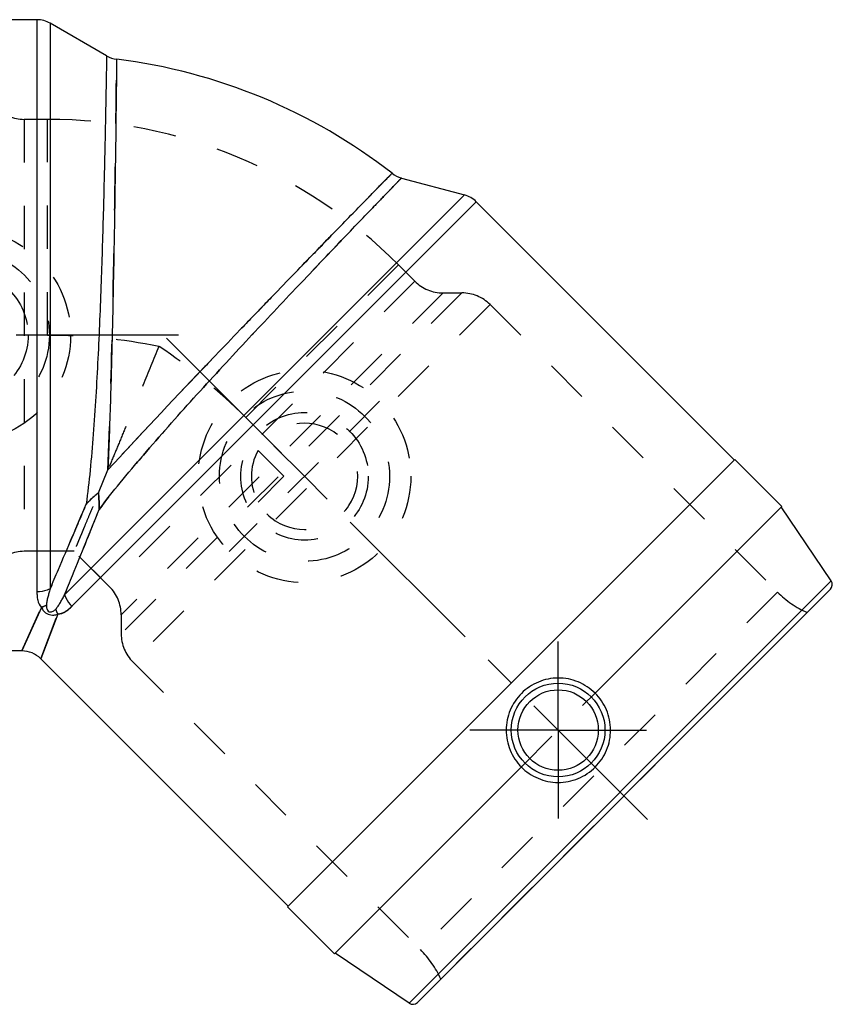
# Model space of a CAD drawing. Header units: millimetres. Extents: x 396 to 599, y 426 to 574.
# Tile 2 of 2: x 477 to 599, y 426 to 574. Entities that reach past the tile are written whole.
import ezdxf

# ---------------------------------------------------------------- set-up
doc = ezdxf.new("R2010")
doc.units = ezdxf.units.MM
doc.header["$LTSCALE"] = 65.185185
doc.linetypes.add('CENTER', pattern=[0.6, 0.375, -0.075, 0.075, -0.075])
doc.linetypes.add('HIDDEN', pattern=[0.2, 0.1, -0.1])
for name, color, linetype in [('ACHSEN_S', 7, 'CONTINUOUS'), ('FLAECHEN', 7, 'CONTINUOUS'), ('KOERPER', 7, 'CONTINUOUS'), ('KONST.EL_MIT_GEO', 7, 'CONTINUOUS'), ('KURVEN', 7, 'CONTINUOUS')]:
    doc.layers.add(name, color=color, linetype=linetype)

msp = doc.modelspace()

# ---------------------------------------------------------------- linework, layer by layer
at = {"layer": 'ACHSEN_S', "color": 2, "linetype": 'CENTER'}
msp.add_line((499.11, 526.1), (571.5, 453.71), dxfattribs=at)
at = {"layer": 'FLAECHEN', "color": 2, "linetype": 'CENTER'}
msp.add_line((500.92, 526.55), (395.67, 526.55), dxfattribs=at)
at = {"layer": 'KOERPER', "color": 7, "linetype": 'Continuous'}
for p, q in [((479.59, 574.05), (424.67, 574.05)), ((490.08, 568.61), (481.59, 573.51)), ((534.47, 550.22), (543.95, 547.68)), ((545.74, 546.65), (584.58, 507.81)), ((517.33, 440.56), (584.65, 507.88)), ((591.72, 500.81), (584.65, 507.88)), ((591.72, 500.81), (563.61, 472.7)), ((477.33, 479.05), (424.67, 479.05)), ((480.16, 477.88), (517.4, 440.63)), ((524.4, 433.49), (552.52, 461.6)), ((524.4, 433.49), (517.33, 440.56))]:
    msp.add_line(p, q, dxfattribs=at)
at = {"layer": 'KOERPER', "color": 8, "linetype": 'HIDDEN'}
for p, q in [((481.19, 559.05), (477.68, 559.05)), ((481.19, 526.55), (481.19, 559.05)), ((534.01, 537.17), (511.03, 514.19)), ((536.49, 534.69), (534.01, 537.17)), ((540.73, 532.93), (543.57, 532.93)), ((547.82, 531.17), (591.09, 487.9)), ((485.2, 494.05), (477.68, 494.05)), ((490.53, 488.72), (485.2, 494.05)), ((591.09, 487.9), (537.31, 434.12)), ((540.38, 429.67), (595.54, 484.83)), ((492.28, 484.48), (492.28, 481.64)), ((494.04, 477.4), (537.31, 434.12)), ((552.52, 461.6), (563.61, 472.7))]:
    msp.add_line(p, q, dxfattribs=at)
at = {"layer": 'KOERPER', "color": 2, "linetype": 'CENTER'}
for q in [(558.06, 480.46), (544.75, 467.15), (571.37, 467.15), (558.06, 453.84)]:
    msp.add_line((558.06, 467.15), q, dxfattribs=at)
at = {"layer": 'KOERPER', "color": 7, "linetype": 'Continuous'}
msp.add_arc((481.19, 484.35), 84.4, 52.0863, 82.9131, dxfattribs=at)
at = {"layer": 'KOERPER', "color": 8, "linetype": 'HIDDEN'}
for centre, radius, start, end in [((481.19, 484.35), 74.7, 45, 90), ((481.12, 440.68), 85.86, 78.6823, 89.9584), ((450.35, 453.43), 85.87, 45.0418, 56.3177), ((601.69, 498.51), 15, 225, 245.7719), ((526.71, 423.52), 15, 24.2281, 45)]:
    msp.add_arc(centre, radius, start, end, dxfattribs=at)
msp.add_open_spline([(497.97, 524.88), (497.16, 522.92), (495.57, 519.08), (493.61, 514.34), (492.1, 510.7), (491.04, 508.14), (490.04, 505.72), (489.11, 503.47), (488.26, 501.41), (487.49, 499.57), (486.92, 498.18), (486.51, 497.19), (486.24, 496.55), (486, 495.98), (485.8, 495.48), (485.62, 495.05), (485.49, 494.75), (485.41, 494.54), (485.35, 494.41), (485.31, 494.3), (485.27, 494.21), (485.24, 494.14), (485.22, 494.1), (485.21, 494.07), (485.21, 494.06), (485.2, 494.05), (485.2, 494.05), (485.2, 494.05)], degree=3, knots=[0, 0, 0, 0, 0.190504, 0.373919, 0.461194, 0.544534, 0.623185, 0.696381, 0.763352, 0.823337, 0.875599, 0.898617, 0.919449, 0.938023, 0.954268, 0.968124, 0.979537, 0.984312, 0.988462, 0.99198, 0.994863, 0.997108, 0.998714, 0.999276, 0.999678, 0.99992, 1, 1, 1, 1], dxfattribs=at)
at = {"layer": 'KOERPER', "color": 7, "linetype": 'Continuous'}
for points, knots in [([(563.61, 472.7), (562.89, 473.42), (561.14, 474.58), (558.07, 475.18), (555, 474.56), (553.26, 473.39), (552.54, 472.67)], [0, 0, 0, 0, 0.250243, 0.499964, 0.749704, 1, 1, 1, 1]), ([(552.54, 472.67), (551.82, 471.95), (550.65, 470.21), (550.03, 467.14), (550.63, 464.07), (551.8, 462.32), (552.52, 461.6)], [0, 0, 0, 0, 0.250295, 0.500036, 0.749756, 1, 1, 1, 1]), ([(563.64, 461.57), (564.37, 462.3), (565.55, 464.06), (566.16, 467.16), (565.52, 470.25), (564.34, 471.99), (563.61, 472.7)], [0, 0, 0, 0, 0.25111, 0.502072, 0.752186, 1, 1, 1, 1]), ([(552.51, 461.6), (553.22, 460.87), (554.96, 459.69), (558.05, 459.06), (561.15, 459.66), (562.92, 460.84), (563.64, 461.57)], [0, 0, 0, 0, 0.247816, 0.497933, 0.748895, 1, 1, 1, 1])]:
    msp.add_open_spline(points, degree=3, knots=knots, dxfattribs=at)
at = {"layer": 'KONST.EL_MIT_GEO', "color": 7, "linetype": 'Continuous'}
for p, q in [((479.59, 574.05), (479.59, 487.95)), ((481.59, 573.51), (481.59, 488.39)), ((483.76, 487.49), (543.95, 547.68)), ((484.86, 485.77), (545.74, 546.65)), ((488.86, 502.86), (490.28, 506.29)), ((599.16, 489.6), (591.65, 500.74)), ((599.16, 489.6), (535.61, 426.05)), ((599.04, 488.33), (536.88, 426.17)), ((480.28, 485.61), (477.33, 479.05)), ((482.72, 484.6), (480.16, 477.88)), ((535.61, 426.05), (524.47, 433.56))]:
    msp.add_line(p, q, dxfattribs=at)
at = {"layer": 'KONST.EL_MIT_GEO', "color": 8, "linetype": 'HIDDEN'}
for p, q in [((477.68, 559.05), (477.68, 494.05)), ((481.19, 559.05), (477.68, 559.05)), ((536.49, 534.69), (534.01, 537.17)), ((536.49, 534.69), (490.53, 488.72)), ((540.73, 532.93), (492.28, 484.48)), ((543.57, 532.93), (492.28, 481.64)), ((547.82, 531.17), (494.04, 477.4)), ((488.86, 502.86), (490.28, 506.29)), ((481.19, 494.05), (477.68, 494.05)), ((490.53, 488.72), (488.04, 491.21)), ((477.33, 479.05), (480.28, 485.61)), ((480.16, 477.88), (482.72, 484.6))]:
    msp.add_line(p, q, dxfattribs=at)
at = {"layer": 'KONST.EL_MIT_GEO', "color": 7, "linetype": 'Continuous'}
for radius in [7.05, 6.05]:
    msp.add_circle((558.06, 467.15), radius, dxfattribs=at)
for centre, radius, start, end in [((479.59, 570.05), 4, 60, 90), ((492.09, 572.07), 4, 240, 262.9173), ((535.51, 554.09), 4, 232.0827, 255), ((542.91, 543.82), 4, 45, 75), ((598.33, 489.04), 1, 315, 34), ((477.33, 475.05), 4, 44.9994, 90.0006), ((536.17, 426.88), 1, 236, 315)]:
    msp.add_arc(centre, radius, start, end, dxfattribs=at)
at = {"layer": 'KONST.EL_MIT_GEO', "color": 8, "linetype": 'HIDDEN'}
for centre, start, end in [((477.68, 565.05), 225, 270), ((540.73, 538.93), 225, 270), ((543.57, 526.93), 45, 90), ((477.68, 488.05), 90, 135), ((486.28, 484.48), 0, 45), ((498.28, 481.64), 180, 225)]:
    msp.add_arc(centre, 6, start, end, dxfattribs=at)
at = {"layer": 'KONST.EL_MIT_GEO', "color": 7, "linetype": 'Continuous'}
for points, knots in [([(490.09, 568.61), (490.09, 568.57), (490.08, 568.44), (490.08, 568.14), (490.07, 567.65), (490.05, 566.6), (490.02, 564.82), (489.97, 562.15), (489.9, 558.81), (489.82, 554.86), (489.72, 550.37), (489.55, 543.57), (489.27, 534.41), (488.81, 523.11), (488.26, 513.65), (487.64, 506.35), (487.24, 502.85), (487.01, 501.15)], [0, 0, 0, 0, 0.001478, 0.005903, 0.013256, 0.0235, 0.052452, 0.092205, 0.142002, 0.200895, 0.267769, 0.341369, 0.503182, 0.674592, 0.84371, 0.924007, 1, 1, 1, 1]), ([(491.59, 568.1), (491.59, 568.22), (491.59, 567.19), (491.57, 566.7), (491.56, 564.7), (491.53, 562.49), (491.49, 559.5), (491.43, 554.56), (491.33, 547.28), (491.16, 537.65), (490.95, 527.24), (490.67, 516.7), (490.42, 509.71), (490.28, 506.29)], [0, 0, 0, 0, 0.005624, 0.0224, 0.050045, 0.088091, 0.135897, 0.19266, 0.329125, 0.488482, 0.660424, 0.834242, 1, 1, 1, 1]), ([(488.95, 500.35), (489.99, 501.71), (492.18, 504.46), (496.9, 510.07), (503.2, 517.15), (510.87, 525.46), (517.15, 532.13), (521.84, 537.07), (524.94, 540.31), (527.67, 543.17), (529.99, 545.58), (531.64, 547.29), (532.71, 548.4), (533.33, 549.04), (533.79, 549.51), (534.19, 549.93), (534.29, 550.04), (534.5, 550.24), (534.47, 550.22)], [0, 0, 0, 0, 0.075985, 0.156274, 0.325366, 0.496774, 0.658598, 0.732204, 0.799084, 0.857983, 0.907784, 0.947542, 0.96341, 0.976498, 0.986743, 0.994096, 0.998522, 1, 1, 1, 1]), ([(490.28, 506.29), (495.01, 511.44), (502.25, 519.11), (511.82, 529.09), (518.52, 536.02), (523.58, 541.23), (527.05, 544.79), (529.1, 546.89), (530.74, 548.56), (531.92, 549.78), (532.65, 550.51), (532.97, 550.85), (533.05, 550.93)], [0, 0, 0, 0, 0.339532, 0.511479, 0.670846, 0.807322, 0.864089, 0.9119, 0.94995, 0.977597, 0.994375, 1, 1, 1, 1]), ([(488.86, 502.86), (488.7, 502.73), (488.05, 502.19), (487.44, 501.62), (487.01, 501.15)], [0, 0, 0, 0, 0.245948, 1, 1, 1, 1]), ([(488.95, 500.35), (488.96, 500.56), (488.98, 501.4), (488.91, 502.24), (488.86, 502.86)], [0, 0, 0, 0, 0.253065, 1, 1, 1, 1]), ([(481.59, 488.39), (482, 489.36), (483.81, 493.61), (485.62, 497.87), (487.01, 501.15)], [0, 0, 0, 0, 0.227723, 1, 1, 1, 1]), ([(483.76, 487.49), (484.15, 488.47), (485.88, 492.75), (487.61, 497.04), (488.95, 500.35)], [0, 0, 0, 0, 0.227724, 1, 1, 1, 1]), ([(481.59, 488.39), (481.44, 488.32), (480.8, 488.06), (480.11, 487.95), (479.59, 487.95)], [0, 0, 0, 0, 0.245836, 1, 1, 1, 1]), ([(479.59, 487.95), (479.59, 487.74), (479.61, 487.33), (479.72, 486.51), (479.97, 485.89), (480.28, 485.61)], [0, 0, 0, 0, 0.252978, 0.499276, 1, 1, 1, 1]), ([(481.59, 488.39), (481.53, 488.18), (481.4, 487.76), (481.23, 487.14), (481.11, 486.63), (481.04, 486.22), (481.02, 486.03), (481.02, 485.93)], [0, 0, 0, 0, 0.262508, 0.517364, 0.763718, 0.883274, 1, 1, 1, 1]), ([(482.42, 485.35), (482.49, 485.42), (482.62, 485.57), (482.85, 485.9), (483.13, 486.35), (483.45, 486.91), (483.65, 487.3), (483.76, 487.49)], [0, 0, 0, 0, 0.116727, 0.236283, 0.482636, 0.737492, 1, 1, 1, 1]), ([(483.76, 487.49), (483.81, 487.34), (484.08, 486.7), (484.5, 486.14), (484.86, 485.77)], [0, 0, 0, 0, 0.245837, 1, 1, 1, 1]), ([(481.02, 485.93), (480.96, 485.89), (480.72, 485.77), (480.47, 485.67), (480.28, 485.61)], [0, 0, 0, 0, 0.25539, 1, 1, 1, 1]), ([(480.28, 485.61), (480.36, 485.42), (480.61, 485), (481.26, 484.54), (482.05, 484.4), (482.53, 484.52), (482.72, 484.6)], [0, 0, 0, 0, 0.206255, 0.500039, 0.793768, 1, 1, 1, 1]), ([(481.02, 485.93), (481.03, 485.85), (481.03, 485.68), (481.08, 485.43), (481.18, 485.16), (481.42, 484.91), (481.76, 484.92), (482.03, 485.04), (482.24, 485.18), (482.36, 485.29), (482.42, 485.35)], [0, 0, 0, 0, 0.11031, 0.223274, 0.345304, 0.500017, 0.654697, 0.776726, 0.889693, 1, 1, 1, 1]), ([(482.42, 485.35), (482.44, 485.28), (482.52, 485.03), (482.63, 484.78), (482.72, 484.6)], [0, 0, 0, 0, 0.255391, 1, 1, 1, 1]), ([(482.72, 484.6), (483.13, 484.58), (483.75, 484.84), (484.41, 485.34), (484.71, 485.62), (484.86, 485.77)], [0, 0, 0, 0, 0.500721, 0.74702, 1, 1, 1, 1])]:
    msp.add_open_spline(points, degree=3, knots=knots, dxfattribs=at)
at = {"layer": 'KONST.EL_MIT_GEO', "color": 8, "linetype": 'HIDDEN'}
for points, knots in [([(490.28, 506.29), (490.57, 513.29), (490.88, 523.82), (491.16, 537.65), (491.33, 547.28), (491.44, 555.54), (491.52, 561.29), (491.55, 564.79), (491.58, 566.49), (491.58, 567.53), (491.59, 567.99), (491.59, 568.1)], [0, 0, 0, 0, 0.339596, 0.511531, 0.670882, 0.807343, 0.911908, 0.949954, 0.977599, 0.994375, 1, 1, 1, 1]), ([(534.47, 550.22), (534.38, 550.13), (534.02, 549.74), (533.19, 548.9), (531.84, 547.5), (529.99, 545.58), (527.67, 543.17), (523.79, 539.12), (518.18, 533.23), (510.87, 525.46), (503.2, 517.15), (496.9, 510.07), (492.18, 504.46), (489.99, 501.71), (488.95, 500.35)], [0, 0, 0, 0, 0.005905, 0.023505, 0.052461, 0.09222, 0.142022, 0.200922, 0.341411, 0.503237, 0.674641, 0.843728, 0.924016, 1, 1, 1, 1]), ([(533.05, 550.93), (533.05, 550.92), (533.02, 550.91), (532.98, 550.86), (532.9, 550.78), (532.8, 550.67), (532.66, 550.53), (532.42, 550.28), (532.04, 549.9), (531.5, 549.35), (530.85, 548.68), (530.08, 547.9), (529.21, 547), (528.23, 545.99), (526.72, 544.45), (524.61, 542.29), (521.84, 539.43), (518.76, 536.27), (515.45, 532.85), (511.95, 529.23), (508.33, 525.45), (503.4, 520.3), (497.36, 513.93), (492.59, 508.81), (490.28, 506.29)], [0, 0, 0, 0, 0.000352, 0.001408, 0.003167, 0.005625, 0.008782, 0.012634, 0.022404, 0.034895, 0.050053, 0.067814, 0.088104, 0.110836, 0.135915, 0.192683, 0.257458, 0.329161, 0.406607, 0.488529, 0.573603, 0.660474, 0.834264, 1, 1, 1, 1]), ([(487.01, 501.15), (487.16, 501.31), (487.74, 501.92), (488.37, 502.46), (488.86, 502.86)], [0, 0, 0, 0, 0.253062, 1, 1, 1, 1]), ([(488.86, 502.86), (488.87, 502.66), (488.95, 501.82), (488.98, 500.98), (488.95, 500.35)], [0, 0, 0, 0, 0.245947, 1, 1, 1, 1]), ([(487.01, 501.15), (486.53, 500.01), (484.72, 495.75), (482.91, 491.5), (481.59, 488.39)], [0, 0, 0, 0, 0.269725, 1, 1, 1, 1]), ([(488.95, 500.35), (488.48, 499.2), (486.75, 494.91), (485.02, 490.62), (483.76, 487.49)], [0, 0, 0, 0, 0.269724, 1, 1, 1, 1]), ([(483.76, 487.49), (483.81, 487.34), (484.08, 486.7), (484.5, 486.14), (484.86, 485.77)], [0, 0, 0, 0, 0.245836, 1, 1, 1, 1]), ([(481.02, 485.93), (480.96, 485.89), (480.72, 485.77), (480.47, 485.67), (480.28, 485.61)], [0, 0, 0, 0, 0.255392, 1, 1, 1, 1]), ([(482.42, 485.35), (482.44, 485.28), (482.52, 485.03), (482.63, 484.78), (482.72, 484.6)], [0, 0, 0, 0, 0.255391, 1, 1, 1, 1]), ([(484.86, 485.77), (484.71, 485.62), (484.41, 485.34), (483.75, 484.84), (483.13, 484.58), (482.72, 484.6)], [0, 0, 0, 0, 0.252977, 0.499273, 1, 1, 1, 1])]:
    msp.add_open_spline(points, degree=3, knots=knots, dxfattribs=at)
at = {"layer": 'KURVEN', "color": 8, "linetype": 'HIDDEN'}
for p, q in [((484.67, 526.55), (452.67, 526.55)), ((531.19, 516.65), (508.56, 494.02)), ((519.88, 505.33), (513.09, 512.12)), ((512.88, 509.22), (516.77, 505.33)), ((516.77, 505.33), (512.88, 501.45))]:
    msp.add_line(p, q, dxfattribs=at)
for centre, radius in [((468.67, 526.55), 16), ((468.67, 526.55), 12.8), ((468.67, 526.55), 9.6), ((519.88, 505.33), 16), ((519.88, 505.33), 12.8), ((519.88, 505.33), 9.6)]:
    msp.add_circle(centre, radius, dxfattribs=at)
for start, end in [(225, 135), (150.962, 209.038)]:
    msp.add_arc((519.88, 505.33), 8, start, end, dxfattribs=at)

doc.saveas('drawing.dxf')
